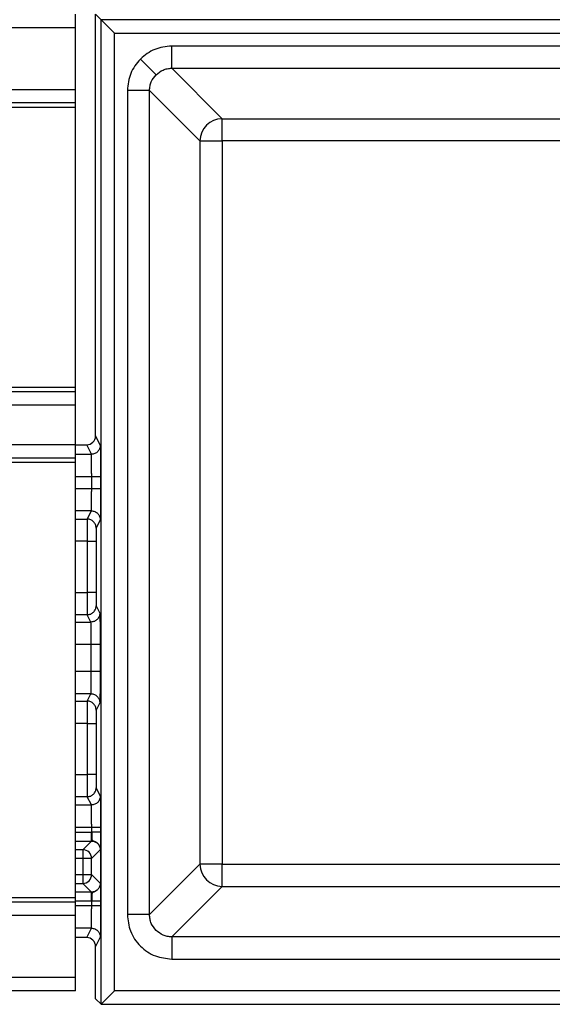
# Model space of a CAD drawing. Header units: millimetres. Extents: x 5660.967 to 5661.687, y 5268.583 to 5269.483.
# Tile 5 of 10: x 5661.662 to 5661.674, y 5268.584 to 5268.606. Entities that reach past the tile are written whole.
import ezdxf

# ---------------------------------------------------------------- set-up
doc = ezdxf.new("R2010")
doc.units = ezdxf.units.MM
doc.layers.add('SANINDUSA', color=3, linetype='Continuous')

msp = doc.modelspace()

# ---------------------------------------------------------------- linework, layer by layer
at = {"layer": 'SANINDUSA'}
for p, q in [((5661.663033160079, 5268.605554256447), (5661.663033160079, 5268.605854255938)), ((5661.663606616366, 5268.605730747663), (5661.663483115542, 5268.605854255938)), ((5661.663483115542, 5268.596354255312), (5661.663483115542, 5268.605854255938)), ((5661.663606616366, 5268.605730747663), (5661.663906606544, 5268.605430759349)), ((5661.68578592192, 5268.605730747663), (5661.663606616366, 5268.605730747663)), ((5661.663606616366, 5268.583551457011), (5661.663606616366, 5268.605730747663)), ((5661.013033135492, 5268.605554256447), (5661.663033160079, 5268.605554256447)), ((5661.663033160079, 5268.604154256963), (5661.663033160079, 5268.605554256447)), ((5661.663906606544, 5268.583851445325), (5661.663906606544, 5268.605430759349)), ((5661.663906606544, 5268.605430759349), (5661.685485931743, 5268.605430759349)), ((5661.68376657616, 5268.605137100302), (5661.665199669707, 5268.605137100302)), ((5661.665199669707, 5268.604637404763), (5661.68376657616, 5268.604637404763)), ((5661.665199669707, 5268.604637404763), (5661.666335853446, 5268.603501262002)), ((5661.663033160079, 5268.604154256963), (5661.013033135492, 5268.604154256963)), ((5661.663033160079, 5268.60385425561), (5661.663033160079, 5268.604154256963)), ((5661.664200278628, 5268.604137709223), (5661.664200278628, 5268.585570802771)), ((5661.66470000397, 5268.585570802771), (5661.66470000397, 5268.604137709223)), ((5661.66470000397, 5268.604137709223), (5661.665836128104, 5268.603001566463)), ((5661.663033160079, 5268.60385425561), (5661.013033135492, 5268.60385425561)), ((5661.663033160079, 5268.60375425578), (5661.663033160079, 5268.60385425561)), ((5661.663033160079, 5268.60375425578), (5661.013033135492, 5268.60375425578)), ((5661.663033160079, 5268.597454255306), (5661.663033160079, 5268.60375425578)), ((5661.666335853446, 5268.603501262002), (5661.682630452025, 5268.603501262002)), ((5661.666335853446, 5268.603001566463), (5661.666335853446, 5268.603501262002)), ((5661.665836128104, 5268.603001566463), (5661.665836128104, 5268.586706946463)), ((5661.665836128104, 5268.603001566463), (5661.666335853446, 5268.603001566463)), ((5661.682630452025, 5268.603001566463), (5661.666335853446, 5268.603001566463)), ((5661.666335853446, 5268.603001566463), (5661.666335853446, 5268.586706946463)), ((5661.013033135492, 5268.597454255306), (5661.663033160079, 5268.597454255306)), ((5661.663033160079, 5268.597354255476), (5661.663033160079, 5268.597454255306)), ((5661.013033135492, 5268.597354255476), (5661.663033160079, 5268.597354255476)), ((5661.663033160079, 5268.597054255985), (5661.663033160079, 5268.597354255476)), ((5661.013033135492, 5268.597054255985), (5661.663033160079, 5268.597054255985)), ((5661.663033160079, 5268.596154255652), (5661.663033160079, 5268.597054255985)), ((5661.663483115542, 5268.596354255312), (5661.663589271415, 5268.596141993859)), ((5661.663033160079, 5268.596154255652), (5661.013033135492, 5268.596154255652)), ((5661.663033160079, 5268.595854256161), (5661.663033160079, 5268.596154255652)), ((5661.663033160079, 5268.596154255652), (5661.663283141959, 5268.596154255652)), ((5661.663389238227, 5268.595942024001), (5661.663283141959, 5268.596154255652)), ((5661.663033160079, 5268.595854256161), (5661.013033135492, 5268.595854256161)), ((5661.663033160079, 5268.595942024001), (5661.663389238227, 5268.595942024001)), ((5661.663033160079, 5268.595754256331), (5661.663033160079, 5268.595854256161)), ((5661.663033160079, 5268.595754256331), (5661.013033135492, 5268.595754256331)), ((5661.663033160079, 5268.585954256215), (5661.663033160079, 5268.595754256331)), ((5661.663033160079, 5268.595442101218), (5661.663395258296, 5268.595442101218)), ((5661.663395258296, 5268.59516641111), (5661.663395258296, 5268.595442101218)), ((5661.663595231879, 5268.595442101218), (5661.663595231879, 5268.59516641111)), ((5661.663395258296, 5268.59516641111), (5661.663033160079, 5268.59516641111)), ((5661.663389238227, 5268.594666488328), (5661.663033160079, 5268.594666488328)), ((5661.663296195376, 5268.594480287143), (5661.663389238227, 5268.594666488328)), ((5661.663033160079, 5268.594480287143), (5661.663296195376, 5268.594480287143)), ((5661.663589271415, 5268.59446651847), (5661.66349616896, 5268.594280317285)), ((5661.663293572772, 5268.593980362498), (5661.663033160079, 5268.593980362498)), ((5661.663293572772, 5268.593980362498), (5661.663293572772, 5268.592828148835)), ((5661.66349360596, 5268.593980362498), (5661.66349360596, 5268.592828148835)), ((5661.663033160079, 5268.592828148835), (5661.663293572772, 5268.592828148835)), ((5661.66349616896, 5268.592528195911), (5661.663578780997, 5268.592362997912)), ((5661.663296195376, 5268.592328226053), (5661.663033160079, 5268.592328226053)), ((5661.663378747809, 5268.592163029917), (5661.663296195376, 5268.592328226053)), ((5661.663033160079, 5268.592163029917), (5661.663378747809, 5268.592163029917)), ((5661.663033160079, 5268.591663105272), (5661.663384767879, 5268.591663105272)), ((5661.663384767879, 5268.591045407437), (5661.663384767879, 5268.591663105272)), ((5661.663584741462, 5268.591663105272), (5661.663584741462, 5268.591045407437)), ((5661.663384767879, 5268.591045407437), (5661.663033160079, 5268.591045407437)), ((5661.663378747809, 5268.590545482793), (5661.663033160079, 5268.590545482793)), ((5661.663296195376, 5268.590380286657), (5661.663378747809, 5268.590545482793)), ((5661.663033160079, 5268.590380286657), (5661.663296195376, 5268.590380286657)), ((5661.663578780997, 5268.590345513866), (5661.66349616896, 5268.590180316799)), ((5661.663293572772, 5268.589880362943), (5661.663033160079, 5268.589880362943)), ((5661.663293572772, 5268.589880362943), (5661.663293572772, 5268.588728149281)), ((5661.66349360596, 5268.589880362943), (5661.66349360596, 5268.588728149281)), ((5661.663033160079, 5268.588728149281), (5661.663293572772, 5268.588728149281)), ((5661.66349616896, 5268.588428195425), (5661.663589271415, 5268.58824199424)), ((5661.663296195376, 5268.588228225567), (5661.663033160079, 5268.588228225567)), ((5661.663389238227, 5268.588042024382), (5661.663296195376, 5268.588228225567)), ((5661.663033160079, 5268.588042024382), (5661.663389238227, 5268.588042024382)), ((5661.663033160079, 5268.587542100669), (5661.663395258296, 5268.587542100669)), ((5661.663033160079, 5268.587429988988), (5661.663390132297, 5268.587429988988)), ((5661.663395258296, 5268.587429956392), (5661.663395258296, 5268.587542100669)), ((5661.663595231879, 5268.587542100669), (5661.663595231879, 5268.587429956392)), ((5661.663033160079, 5268.58723001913), (5661.663390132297, 5268.58723001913)), ((5661.663390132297, 5268.58723001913), (5661.663193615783, 5268.587033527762)), ((5661.663193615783, 5268.587033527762), (5661.663033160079, 5268.587033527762)), ((5661.663193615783, 5268.587033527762), (5661.663193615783, 5268.586833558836)), ((5661.66359010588, 5268.587030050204), (5661.663393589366, 5268.586833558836)), ((5661.66359010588, 5268.587030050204), (5661.663590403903, 5268.587013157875)), ((5661.663593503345, 5268.586975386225), (5661.663593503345, 5268.58633312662)), ((5661.663193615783, 5268.586833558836), (5661.663033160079, 5268.586833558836)), ((5661.663393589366, 5268.586833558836), (5661.663193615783, 5268.586833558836)), ((5661.663193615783, 5268.586833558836), (5661.663193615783, 5268.58647495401)), ((5661.663393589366, 5268.58647495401), (5661.663393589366, 5268.586833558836)), ((5661.665836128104, 5268.586706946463), (5661.66470000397, 5268.585570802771)), ((5661.666335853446, 5268.586706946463), (5661.665836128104, 5268.586706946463)), ((5661.666335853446, 5268.586207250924), (5661.666335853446, 5268.586706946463)), ((5661.666335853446, 5268.586706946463), (5661.682630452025, 5268.586706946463)), ((5661.663033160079, 5268.58647495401), (5661.663193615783, 5268.58647495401)), ((5661.663193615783, 5268.58647495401), (5661.663393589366, 5268.58647495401)), ((5661.663193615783, 5268.58647495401), (5661.663193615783, 5268.586274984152)), ((5661.663393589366, 5268.58647495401), (5661.66359010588, 5268.586278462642)), ((5661.663033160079, 5268.586274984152), (5661.663193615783, 5268.586274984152)), ((5661.663390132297, 5268.586078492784), (5661.663033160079, 5268.586078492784)), ((5661.663193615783, 5268.586274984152), (5661.663390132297, 5268.586078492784)), ((5661.665199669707, 5268.585071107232), (5661.666335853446, 5268.586207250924)), ((5661.666335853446, 5268.586207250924), (5661.682630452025, 5268.586207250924)), ((5661.013033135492, 5268.585954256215), (5661.663033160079, 5268.585954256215)), ((5661.663033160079, 5268.585854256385), (5661.013033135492, 5268.585854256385)), ((5661.663033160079, 5268.585854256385), (5661.663033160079, 5268.585954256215)), ((5661.663390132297, 5268.585878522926), (5661.663033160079, 5268.585878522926)), ((5661.663033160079, 5268.585554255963), (5661.663033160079, 5268.585854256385)), ((5661.663395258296, 5268.585766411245), (5661.663395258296, 5268.585878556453)), ((5661.663595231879, 5268.585878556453), (5661.663595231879, 5268.585766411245)), ((5661.663395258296, 5268.585766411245), (5661.663033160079, 5268.585766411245)), ((5661.663033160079, 5268.585554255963), (5661.013033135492, 5268.585554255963)), ((5661.663033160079, 5268.584154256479), (5661.663033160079, 5268.585554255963)), ((5661.663389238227, 5268.585266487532), (5661.663033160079, 5268.585266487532)), ((5661.663283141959, 5268.585054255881), (5661.663389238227, 5268.585266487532)), ((5661.663283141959, 5268.585054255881), (5661.663033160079, 5268.585054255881)), ((5661.663589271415, 5268.585066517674), (5661.663483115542, 5268.584854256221)), ((5661.68376657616, 5268.585071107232), (5661.665199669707, 5268.585071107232)), ((5661.663483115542, 5268.583674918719), (5661.663483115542, 5268.584854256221)), ((5661.665199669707, 5268.584571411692), (5661.68376657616, 5268.584571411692)), ((5661.663033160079, 5268.584154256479), (5661.013033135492, 5268.584154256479)), ((5661.663033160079, 5268.583854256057), (5661.663033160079, 5268.584154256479)), ((5661.663033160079, 5268.583854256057), (5661.013033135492, 5268.583854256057)), ((5661.663606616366, 5268.583551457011), (5661.663483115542, 5268.583674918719)), ((5661.663906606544, 5268.583851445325), (5661.663606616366, 5268.583551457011)), ((5661.683786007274, 5268.583851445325), (5661.663906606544, 5268.583851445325)), ((5661.663606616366, 5268.583551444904), (5661.683792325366, 5268.583551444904))]:
    msp.add_line(p, q, dxfattribs=at)
for centre, radius, start, end in [((5661.66633653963, 5268.603000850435), 0.0005004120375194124, 90.07856611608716, 179.9180168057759), ((5661.663193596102, 5268.586833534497), 0.0001999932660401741, 0.00697271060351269, 89.99436151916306), ((5661.666336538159, 5268.586707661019), 0.0005004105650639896, 180.0818150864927, 269.9216019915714), ((5661.663193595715, 5268.586474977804), 0.0001999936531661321, 270.0057493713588, 359.9931832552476)]:
    msp.add_arc(centre, radius, start, end, dxfattribs=at)
for centre, major_axis, ratio, start_param, end_param in [((5661.663283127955, 5268.596354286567), (8.945429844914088e-05, -0.0001789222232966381), 0.9998096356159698, 5.819644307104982, 7.390288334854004), ((5661.663283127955, 5268.584854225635), (-8.945429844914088e-05, -0.0001789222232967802), 0.9998096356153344, 2.034489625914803, 3.605133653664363)]:
    msp.add_ellipse(centre, major_axis=major_axis, ratio=ratio, start_param=start_param, end_param=end_param, dxfattribs=at)
for points, knots in [([(5661.665199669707, 5268.605137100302), (5661.665067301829, 5268.605123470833), (5661.664802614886, 5268.605096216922), (5661.66459615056, 5268.604928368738), (5661.664492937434, 5268.604844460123)], [0, 0, 0, 0, 0.5000922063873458, 1, 1, 1, 1]), ([(5661.665199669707, 5268.604789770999), (5661.665199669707, 5268.604814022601), (5661.665199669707, 5268.604862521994), (5661.665199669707, 5268.60494880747), (5661.665199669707, 5268.605041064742), (5661.665199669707, 5268.605105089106), (5661.665199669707, 5268.605137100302)], [0, 0, 0, 0, 0.250006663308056, 0.4999740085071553, 0.7499947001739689, 1, 1, 1, 1]), ([(5661.664492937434, 5268.604844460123), (5661.664409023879, 5268.60474124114), (5661.664241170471, 5268.604534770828), (5661.664213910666, 5268.604270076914), (5661.664200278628, 5268.604137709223)], [0, 0, 0, 0, 0.4999216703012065, 0.9999999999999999, 0.9999999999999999, 0.9999999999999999, 0.9999999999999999]), ([(5661.66484603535, 5268.60449133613), (5661.664838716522, 5268.604498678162), (5661.664824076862, 5268.604513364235), (5661.664742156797, 5268.604595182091), (5661.66462733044, 5268.604710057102), (5661.664537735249, 5268.604799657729), (5661.664492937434, 5268.60484445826)], [0, 0, 0, 0, 0.249990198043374, 0.5000488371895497, 0.750023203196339, 1, 1, 1, 1]), ([(5661.665199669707, 5268.604637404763), (5661.665199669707, 5268.604640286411), (5661.665199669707, 5268.604646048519), (5661.665199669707, 5268.604677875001), (5661.665199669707, 5268.604724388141), (5661.665199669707, 5268.604767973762), (5661.665199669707, 5268.604789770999)], [0, 0, 0, 0, 0.2500939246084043, 0.5000845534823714, 0.7499915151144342, 0.9999999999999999, 0.9999999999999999, 0.9999999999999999, 0.9999999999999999]), ([(5661.66470000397, 5268.604137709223), (5661.664702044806, 5268.604171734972), (5661.664706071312, 5268.604238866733), (5661.664745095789, 5268.604365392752), (5661.664806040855, 5268.604441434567), (5661.66484603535, 5268.60449133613)], [0, 0, 0, 0, 0.2610719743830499, 0.5150870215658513, 1, 1, 1, 1]), ([(5661.66484603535, 5268.60449133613), (5661.664895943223, 5268.604531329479), (5661.664971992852, 5268.604592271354), (5661.665098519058, 5268.604631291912), (5661.665165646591, 5268.604635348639), (5661.665199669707, 5268.604637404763)], [0, 0, 0, 0, 0.4849338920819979, 0.7389423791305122, 1, 1, 1, 1]), ([(5661.664547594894, 5268.604137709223), (5661.664523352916, 5268.604137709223), (5661.664474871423, 5268.604137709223), (5661.664388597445, 5268.604137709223), (5661.664296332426, 5268.604137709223), (5661.664232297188, 5268.604137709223), (5661.664200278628, 5268.604137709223)], [0, 0, 0, 0, 0.2499531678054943, 0.499880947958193, 0.7499331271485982, 1, 1, 1, 1]), ([(5661.66470000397, 5268.604137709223), (5661.664697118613, 5268.604137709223), (5661.664691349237, 5268.604137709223), (5661.664659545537, 5268.604137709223), (5661.664613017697, 5268.604137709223), (5661.664569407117, 5268.604137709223), (5661.664547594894, 5268.604137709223)], [0, 0, 0, 0, 0.2500776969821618, 0.5000394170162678, 0.7499402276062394, 1, 1, 1, 1]), ([(5661.663589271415, 5268.596141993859), (5661.66358851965, 5268.596128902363), (5661.663587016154, 5268.596102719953), (5661.663575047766, 5268.596065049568), (5661.663556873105, 5268.596029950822), (5661.663539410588, 5268.596010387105), (5661.663530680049, 5268.596000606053)], [0, 0, 0, 0, 0.2500306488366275, 0.5000502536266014, 0.7500457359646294, 1, 1, 1, 1]), ([(5661.663589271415, 5268.596141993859), (5661.663590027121, 5268.596131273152), (5661.663591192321, 5268.596114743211), (5661.66359257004, 5268.596026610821), (5661.663593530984, 5268.595936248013), (5661.663594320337, 5268.595825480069), (5661.663595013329, 5268.595663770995), (5661.663595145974, 5268.595529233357), (5661.663595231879, 5268.595442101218)], [0, 0, 0, 0, 0.2397225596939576, 0.369621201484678, 0.5000288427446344, 0.6299249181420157, 0.7603240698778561, 1, 1, 1, 1]), ([(5661.663530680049, 5268.596000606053), (5661.663520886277, 5268.595991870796), (5661.663501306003, 5268.595974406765), (5661.663466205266, 5268.595956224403), (5661.663428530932, 5268.595944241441), (5661.663402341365, 5268.595942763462), (5661.663389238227, 5268.595942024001)], [0, 0, 0, 0, 0.250120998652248, 0.5000563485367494, 0.7498686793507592, 1, 1, 1, 1]), ([(5661.663393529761, 5268.595792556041), (5661.663393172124, 5268.595814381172), (5661.663392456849, 5268.595858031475), (5661.663391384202, 5268.595904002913), (5661.66339031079, 5268.595934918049), (5661.663389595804, 5268.595939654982), (5661.663389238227, 5268.595942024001)], [0, 0, 0, 0, 0.2500026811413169, 0.5000058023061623, 0.7499446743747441, 1, 1, 1, 1]), ([(5661.663395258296, 5268.595442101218), (5661.663395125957, 5268.595474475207), (5661.663394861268, 5268.59553922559), (5661.663394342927, 5268.595632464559), (5661.663393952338, 5268.595719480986), (5661.663393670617, 5268.595768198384), (5661.663393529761, 5268.595792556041)], [0, 0, 0, 0, 0.2499862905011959, 0.4999911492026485, 0.7500062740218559, 1, 1, 1, 1]), ([(5661.663395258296, 5268.595442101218), (5661.663408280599, 5268.595442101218), (5661.663434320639, 5268.595442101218), (5661.663471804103, 5268.595442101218), (5661.663506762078, 5268.595442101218), (5661.663526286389, 5268.595442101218), (5661.663536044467, 5268.595442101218)], [0, 0, 0, 0, 0.2500104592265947, 0.4999332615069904, 0.7500710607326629, 1, 1, 1, 1]), ([(5661.663536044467, 5268.595442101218), (5661.663544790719, 5268.595442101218), (5661.663562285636, 5268.595442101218), (5661.663580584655, 5268.595442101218), (5661.663592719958, 5268.595442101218), (5661.663594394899, 5268.595442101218), (5661.663595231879, 5268.595442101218)], [0, 0, 0, 0, 0.2499786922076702, 0.5000263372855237, 0.7501592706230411, 1, 1, 1, 1]), ([(5661.663393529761, 5268.594815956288), (5661.663393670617, 5268.59484031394), (5661.663393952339, 5268.594889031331), (5661.663394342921, 5268.594976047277), (5661.663394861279, 5268.595069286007), (5661.663395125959, 5268.595134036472), (5661.663395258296, 5268.59516641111)], [0, 0, 0, 0, 0.2499936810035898, 0.5000087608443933, 0.7500089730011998, 1, 1, 1, 1]), ([(5661.663536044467, 5268.59516641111), (5661.663526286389, 5268.59516641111), (5661.663506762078, 5268.59516641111), (5661.663471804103, 5268.59516641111), (5661.663434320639, 5268.59516641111), (5661.663408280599, 5268.59516641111), (5661.663395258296, 5268.59516641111)], [0, 0, 0, 0, 0.2499289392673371, 0.5000667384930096, 0.7499895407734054, 1, 1, 1, 1]), ([(5661.663595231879, 5268.59516641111), (5661.663594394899, 5268.59516641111), (5661.663592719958, 5268.59516641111), (5661.663580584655, 5268.59516641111), (5661.663562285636, 5268.59516641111), (5661.663544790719, 5268.59516641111), (5661.663536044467, 5268.59516641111)], [0, 0, 0, 0, 0.2498407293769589, 0.4999736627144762, 0.7500213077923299, 1, 1, 1, 1]), ([(5661.663595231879, 5268.59516641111), (5661.663595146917, 5268.595079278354), (5661.663595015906, 5268.59494492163), (5661.663594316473, 5268.59478318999), (5661.663593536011, 5268.594672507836), (5661.663592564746, 5268.594582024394), (5661.663591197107, 5268.594493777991), (5661.663590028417, 5268.594477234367), (5661.663589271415, 5268.59446651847)], [0, 0, 0, 0, 0.2396765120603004, 0.3695757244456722, 0.4999727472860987, 0.6299065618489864, 0.7602772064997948, 1, 1, 1, 1]), ([(5661.663389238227, 5268.594666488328), (5661.663389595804, 5268.594668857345), (5661.66339031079, 5268.594673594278), (5661.663391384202, 5268.594704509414), (5661.663392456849, 5268.594750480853), (5661.663393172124, 5268.594794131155), (5661.663393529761, 5268.594815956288)], [0, 0, 0, 0, 0.2500553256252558, 0.4999941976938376, 0.749997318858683, 1, 1, 1, 1]), ([(5661.663389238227, 5268.594666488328), (5661.663402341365, 5268.594665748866), (5661.663428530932, 5268.594664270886), (5661.663466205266, 5268.594652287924), (5661.663501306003, 5268.594634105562), (5661.663520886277, 5268.594616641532), (5661.663530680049, 5268.594607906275)], [0, 0, 0, 0, 0.2501313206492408, 0.4999436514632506, 0.749879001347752, 1, 1, 1, 1]), ([(5661.663530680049, 5268.594607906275), (5661.663539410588, 5268.594598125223), (5661.663556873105, 5268.594578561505), (5661.663575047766, 5268.594543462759), (5661.663587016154, 5268.594505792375), (5661.66358851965, 5268.594479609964), (5661.663589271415, 5268.59446651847)], [0, 0, 0, 0, 0.2499542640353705, 0.4999497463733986, 0.7499693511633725, 1, 1, 1, 1]), ([(5661.663294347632, 5268.59433081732), (5661.663294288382, 5268.594306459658), (5661.663294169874, 5268.594257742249), (5661.663293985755, 5268.594170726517), (5661.66329382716, 5268.594077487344), (5661.663293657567, 5268.594012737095), (5661.663293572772, 5268.593980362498)], [0, 0, 0, 0, 0.2499937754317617, 0.5000089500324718, 0.750008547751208, 1, 1, 1, 1]), ([(5661.663296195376, 5268.594480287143), (5661.663296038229, 5268.59447791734), (5661.663295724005, 5268.594473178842), (5661.663295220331, 5268.594442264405), (5661.663294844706, 5268.594396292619), (5661.663294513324, 5268.594352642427), (5661.663294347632, 5268.59433081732)], [0, 0, 0, 0, 0.2500559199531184, 0.4999948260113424, 0.7499972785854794, 1, 1, 1, 1]), ([(5661.663437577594, 5268.59442170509), (5661.663427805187, 5268.594430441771), (5661.663408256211, 5268.594447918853), (5661.663373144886, 5268.594466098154), (5661.663335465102, 5268.594478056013), (5661.663309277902, 5268.594479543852), (5661.663296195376, 5268.594480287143)], [0, 0, 0, 0, 0.249905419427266, 0.4999172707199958, 0.7501701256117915, 1, 1, 1, 1]), ([(5661.66349616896, 5268.594280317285), (5661.663495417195, 5268.594293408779), (5661.663493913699, 5268.59431959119), (5661.663481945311, 5268.594357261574), (5661.66346377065, 5268.59439236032), (5661.663446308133, 5268.594411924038), (5661.663437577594, 5268.59442170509)], [0, 0, 0, 0, 0.2500306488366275, 0.5000502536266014, 0.7500457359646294, 1, 1, 1, 1]), ([(5661.66349616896, 5268.594280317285), (5661.663495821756, 5268.594275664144), (5661.663495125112, 5268.594266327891), (5661.663494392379, 5268.594206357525), (5661.663494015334, 5268.594144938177), (5661.663493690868, 5268.594075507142), (5661.663493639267, 5268.594017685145), (5661.66349360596, 5268.593980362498)], [0, 0, 0, 0, 0.2490215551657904, 0.4996472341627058, 0.6284228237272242, 0.7601562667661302, 1, 1, 1, 1]), ([(5661.663293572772, 5268.593980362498), (5661.663306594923, 5268.593980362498), (5661.663332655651, 5268.593980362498), (5661.663370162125, 5268.593980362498), (5661.66340513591, 5268.593980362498), (5661.663424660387, 5268.593980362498), (5661.663434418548, 5268.593980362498)], [0, 0, 0, 0, 0.2498911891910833, 0.5000976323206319, 0.7501532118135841, 0.9999999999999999, 0.9999999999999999, 0.9999999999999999, 0.9999999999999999]), ([(5661.663434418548, 5268.593980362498), (5661.66344313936, 5268.593980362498), (5661.663460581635, 5268.593980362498), (5661.663478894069, 5268.593980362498), (5661.663491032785, 5268.593980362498), (5661.663492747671, 5268.593980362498), (5661.66349360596, 5268.593980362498)], [0, 0, 0, 0, 0.2500024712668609, 0.5000236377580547, 0.7497651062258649, 1, 1, 1, 1]), ([(5661.663293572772, 5268.592828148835), (5661.663293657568, 5268.592795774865), (5661.663293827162, 5268.592731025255), (5661.663293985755, 5268.592637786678), (5661.663294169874, 5268.592550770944), (5661.663294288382, 5268.592502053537), (5661.663294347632, 5268.592477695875)], [0, 0, 0, 0, 0.2499878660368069, 0.4999886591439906, 0.7500050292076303, 1, 1, 1, 1]), ([(5661.663434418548, 5268.592828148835), (5661.663424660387, 5268.592828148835), (5661.66340513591, 5268.592828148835), (5661.663370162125, 5268.592828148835), (5661.663332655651, 5268.592828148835), (5661.663306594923, 5268.592828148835), (5661.663293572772, 5268.592828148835)], [0, 0, 0, 0, 0.2498467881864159, 0.4999023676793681, 0.7501088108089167, 1, 1, 1, 1]), ([(5661.66349360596, 5268.592828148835), (5661.663492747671, 5268.592828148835), (5661.663491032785, 5268.592828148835), (5661.663478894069, 5268.592828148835), (5661.663460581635, 5268.592828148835), (5661.66344313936, 5268.592828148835), (5661.663434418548, 5268.592828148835)], [0, 0, 0, 0, 0.250234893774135, 0.4999763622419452, 0.7499975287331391, 1, 1, 1, 1]), ([(5661.66349360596, 5268.592828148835), (5661.663493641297, 5268.592789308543), (5661.663493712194, 5268.592711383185), (5661.663494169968, 5268.592628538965), (5661.6634947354, 5268.592577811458), (5661.663495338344, 5268.592539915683), (5661.663495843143, 5268.592532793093), (5661.66349616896, 5268.592528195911)], [0, 0, 0, 0, 0.2490327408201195, 0.499634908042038, 0.628442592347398, 0.7601831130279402, 1, 1, 1, 1]), ([(5661.663437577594, 5268.592386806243), (5661.663446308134, 5268.592396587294), (5661.663463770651, 5268.592416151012), (5661.663481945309, 5268.592451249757), (5661.663493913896, 5268.592488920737), (5661.663495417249, 5268.592515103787), (5661.66349616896, 5268.592528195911)], [0, 0, 0, 0, 0.2499513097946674, 0.4999438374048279, 0.7499604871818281, 1, 1, 1, 1]), ([(5661.663294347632, 5268.592477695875), (5661.663294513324, 5268.592455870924), (5661.663294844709, 5268.592412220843), (5661.663295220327, 5268.592366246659), (5661.663295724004, 5268.592335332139), (5661.663296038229, 5268.592330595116), (5661.663296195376, 5268.592328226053)], [0, 0, 0, 0, 0.2500022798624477, 0.500006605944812, 0.7499450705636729, 1, 1, 1, 1]), ([(5661.663296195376, 5268.592328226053), (5661.663309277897, 5268.592328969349), (5661.663335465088, 5268.5923304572), (5661.663373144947, 5268.592342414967), (5661.663408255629, 5268.592360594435), (5661.663427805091, 5268.592378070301), (5661.663437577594, 5268.592386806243)], [0, 0, 0, 0, 0.2498317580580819, 0.5000864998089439, 0.7501002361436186, 1, 1, 1, 1]), ([(5661.663578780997, 5268.592362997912), (5661.6635780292, 5268.592349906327), (5661.663576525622, 5268.59232372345), (5661.66356455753, 5268.592286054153), (5661.663546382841, 5268.592250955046), (5661.663528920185, 5268.592231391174), (5661.663520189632, 5268.592221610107)], [0, 0, 0, 0, 0.2500300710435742, 0.500054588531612, 0.7500494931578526, 1, 1, 1, 1]), ([(5661.663578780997, 5268.592362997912), (5661.663579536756, 5268.592352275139), (5661.663580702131, 5268.592335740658), (5661.663582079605, 5268.592247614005), (5661.663583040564, 5268.592157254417), (5661.663583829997, 5268.592046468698), (5661.663584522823, 5268.591884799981), (5661.663584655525, 5268.591750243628), (5661.663584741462, 5268.591663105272)], [0, 0, 0, 0, 0.2396751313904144, 0.3695782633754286, 0.4999895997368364, 0.6298893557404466, 0.7603172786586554, 1, 1, 1, 1]), ([(5661.663520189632, 5268.592221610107), (5661.663510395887, 5268.59221287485), (5661.663490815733, 5268.59219541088), (5661.663455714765, 5268.592177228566), (5661.663418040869, 5268.592165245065), (5661.663391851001, 5268.59216376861), (5661.663378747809, 5268.592163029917)], [0, 0, 0, 0, 0.2501230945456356, 0.5000588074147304, 0.7498717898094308, 1, 1, 1, 1]), ([(5661.663383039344, 5268.592013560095), (5661.663382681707, 5268.592035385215), (5661.663381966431, 5268.592079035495), (5661.663380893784, 5268.5921250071), (5661.663379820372, 5268.592155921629), (5661.663379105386, 5268.592160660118), (5661.663378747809, 5268.592163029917)], [0, 0, 0, 0, 0.2500025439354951, 0.5000055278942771, 0.7499442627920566, 1, 1, 1, 1]), ([(5661.663384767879, 5268.591663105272), (5661.663384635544, 5268.591695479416), (5661.663384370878, 5268.591760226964), (5661.663383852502, 5268.59185346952), (5661.663383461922, 5268.591940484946), (5661.663383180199, 5268.591989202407), (5661.663383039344, 5268.592013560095)], [0, 0, 0, 0, 0.2500021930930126, 0.4999986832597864, 0.7500100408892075, 0.9999999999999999, 0.9999999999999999, 0.9999999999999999, 0.9999999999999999]), ([(5661.663384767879, 5268.591663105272), (5661.663397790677, 5268.591663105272), (5661.663423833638, 5268.591663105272), (5661.663461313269, 5268.591663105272), (5661.663496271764, 5268.591663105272), (5661.663515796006, 5268.591663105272), (5661.66352555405, 5268.591663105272)], [0, 0, 0, 0, 0.2499826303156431, 0.4999147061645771, 0.7500617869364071, 1, 1, 1, 1]), ([(5661.66352555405, 5268.591663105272), (5661.663534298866, 5268.591663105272), (5661.66355178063, 5268.591663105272), (5661.663570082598, 5268.591663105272), (5661.66358224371, 5268.591663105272), (5661.663583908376, 5268.591663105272), (5661.663584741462, 5268.591663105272)], [0, 0, 0, 0, 0.2501954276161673, 0.5001657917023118, 0.7498565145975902, 1, 1, 1, 1]), ([(5661.663383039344, 5268.590694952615), (5661.663383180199, 5268.590719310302), (5661.663383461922, 5268.590768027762), (5661.663383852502, 5268.590855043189), (5661.663384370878, 5268.590948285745), (5661.663384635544, 5268.591013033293), (5661.663384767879, 5268.591045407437)], [0, 0, 0, 0, 0.2499899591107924, 0.5000013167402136, 0.7499978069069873, 0.9999999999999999, 0.9999999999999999, 0.9999999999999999, 0.9999999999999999]), ([(5661.66352555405, 5268.591045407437), (5661.663515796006, 5268.591045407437), (5661.663496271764, 5268.591045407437), (5661.663461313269, 5268.591045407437), (5661.663423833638, 5268.591045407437), (5661.663397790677, 5268.591045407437), (5661.663384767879, 5268.591045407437)], [0, 0, 0, 0, 0.2499382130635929, 0.5000852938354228, 0.7500173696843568, 1, 1, 1, 1]), ([(5661.663584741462, 5268.591045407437), (5661.663583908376, 5268.591045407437), (5661.66358224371, 5268.591045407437), (5661.663570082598, 5268.591045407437), (5661.66355178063, 5268.591045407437), (5661.663534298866, 5268.591045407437), (5661.66352555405, 5268.591045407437)], [0, 0, 0, 0, 0.2501434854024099, 0.4998342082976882, 0.7498045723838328, 1, 1, 1, 1]), ([(5661.663584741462, 5268.591045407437), (5661.663584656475, 5268.590958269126), (5661.663584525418, 5268.590823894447), (5661.663583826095, 5268.590662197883), (5661.663583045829, 5268.590551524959), (5661.663582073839, 5268.59046098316), (5661.663580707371, 5268.590372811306), (5661.663579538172, 5268.59035624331), (5661.663578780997, 5268.590345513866)], [0, 0, 0, 0, 0.23968179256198, 0.3696096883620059, 0.5000095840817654, 0.6299039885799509, 0.7603256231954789, 1, 1, 1, 1]), ([(5661.663378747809, 5268.590545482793), (5661.663379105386, 5268.590547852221), (5661.663379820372, 5268.590552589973), (5661.663380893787, 5268.590583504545), (5661.663381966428, 5268.590629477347), (5661.663382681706, 5268.590673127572), (5661.663383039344, 5268.590694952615)], [0, 0, 0, 0, 0.2500552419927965, 0.4999937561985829, 0.7499976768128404, 1, 1, 1, 1]), ([(5661.663378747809, 5268.590545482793), (5661.663391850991, 5268.590544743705), (5661.663418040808, 5268.590543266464), (5661.663455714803, 5268.590531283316), (5661.663490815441, 5268.590513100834), (5661.663510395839, 5268.590495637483), (5661.663520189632, 5268.590486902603)], [0, 0, 0, 0, 0.2501295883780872, 0.4999433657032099, 0.749879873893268, 1, 1, 1, 1]), ([(5661.663296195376, 5268.590380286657), (5661.663296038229, 5268.590377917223), (5661.663295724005, 5268.590373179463), (5661.663295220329, 5268.590342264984), (5661.663294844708, 5268.590296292), (5661.663294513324, 5268.590252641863), (5661.663294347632, 5268.590230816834)], [0, 0, 0, 0, 0.2500554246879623, 0.4999941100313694, 0.7499974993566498, 1, 1, 1, 1]), ([(5661.663437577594, 5268.590321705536), (5661.66342780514, 5268.590330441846), (5661.66340825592, 5268.590347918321), (5661.663373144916, 5268.590366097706), (5661.663335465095, 5268.590378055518), (5661.663309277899, 5268.590379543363), (5661.663296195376, 5268.590380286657)], [0, 0, 0, 0, 0.2499025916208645, 0.4999153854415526, 0.7501691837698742, 1, 1, 1, 1]), ([(5661.66349616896, 5268.590180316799), (5661.663495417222, 5268.590193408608), (5661.663493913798, 5268.590219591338), (5661.66348194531, 5268.59025726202), (5661.66346377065, 5268.590292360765), (5661.663446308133, 5268.590311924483), (5661.663437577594, 5268.590321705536)], [0, 0, 0, 0, 0.2500350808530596, 0.5000532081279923, 0.7500472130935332, 1, 1, 1, 1]), ([(5661.663520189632, 5268.590486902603), (5661.66352892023, 5268.590477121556), (5661.663546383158, 5268.590457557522), (5661.663564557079, 5268.59042245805), (5661.663576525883, 5268.590384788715), (5661.663578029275, 5268.590358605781), (5661.663578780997, 5268.590345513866)], [0, 0, 0, 0, 0.249949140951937, 0.4999479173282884, 0.7499653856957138, 1, 1, 1, 1]), ([(5661.663294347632, 5268.590230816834), (5661.663294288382, 5268.590206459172), (5661.663294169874, 5268.590157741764), (5661.663293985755, 5268.590070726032), (5661.66329382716, 5268.589977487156), (5661.663293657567, 5268.589912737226), (5661.663293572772, 5268.589880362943)], [0, 0, 0, 0, 0.2499943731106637, 0.5000101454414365, 0.7500103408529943, 1, 1, 1, 1]), ([(5661.66349616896, 5268.590180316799), (5661.663495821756, 5268.590175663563), (5661.663495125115, 5268.590166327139), (5661.663494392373, 5268.590106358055), (5661.663494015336, 5268.590044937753), (5661.663493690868, 5268.58997550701), (5661.663493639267, 5268.589917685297), (5661.66349360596, 5268.589880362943)], [0, 0, 0, 0, 0.2490219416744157, 0.499646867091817, 0.6284242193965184, 0.760157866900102, 0.9999999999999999, 0.9999999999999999, 0.9999999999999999, 0.9999999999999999]), ([(5661.663293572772, 5268.589880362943), (5661.663306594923, 5268.589880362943), (5661.663332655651, 5268.589880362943), (5661.663370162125, 5268.589880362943), (5661.66340513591, 5268.589880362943), (5661.663424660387, 5268.589880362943), (5661.663434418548, 5268.589880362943)], [0, 0, 0, 0, 0.2498911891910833, 0.5000976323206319, 0.7501532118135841, 0.9999999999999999, 0.9999999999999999, 0.9999999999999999, 0.9999999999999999]), ([(5661.663434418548, 5268.589880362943), (5661.66344313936, 5268.589880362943), (5661.663460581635, 5268.589880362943), (5661.663478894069, 5268.589880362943), (5661.663491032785, 5268.589880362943), (5661.663492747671, 5268.589880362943), (5661.66349360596, 5268.589880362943)], [0, 0, 0, 0, 0.2500024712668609, 0.5000236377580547, 0.7497651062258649, 1, 1, 1, 1]), ([(5661.663293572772, 5268.588728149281), (5661.663293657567, 5268.588695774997), (5661.66329382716, 5268.588631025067), (5661.663293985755, 5268.588537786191), (5661.663294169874, 5268.588450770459), (5661.663294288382, 5268.588402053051), (5661.663294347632, 5268.58837769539)], [0, 0, 0, 0, 0.2499896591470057, 0.4999898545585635, 0.7500056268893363, 1, 1, 1, 1]), ([(5661.663434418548, 5268.588728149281), (5661.663424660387, 5268.588728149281), (5661.66340513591, 5268.588728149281), (5661.663370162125, 5268.588728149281), (5661.663332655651, 5268.588728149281), (5661.663306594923, 5268.588728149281), (5661.663293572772, 5268.588728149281)], [0, 0, 0, 0, 0.2498467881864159, 0.4999023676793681, 0.7501088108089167, 1, 1, 1, 1]), ([(5661.66349360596, 5268.588728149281), (5661.663492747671, 5268.588728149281), (5661.663491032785, 5268.588728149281), (5661.663478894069, 5268.588728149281), (5661.663460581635, 5268.588728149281), (5661.66344313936, 5268.588728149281), (5661.663434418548, 5268.588728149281)], [0, 0, 0, 0, 0.250234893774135, 0.4999763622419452, 0.7499975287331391, 1, 1, 1, 1]), ([(5661.66349360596, 5268.588728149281), (5661.663493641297, 5268.588689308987), (5661.663493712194, 5268.588611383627), (5661.663494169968, 5268.588528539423), (5661.6634947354, 5268.58847781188), (5661.663495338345, 5268.588439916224), (5661.663495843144, 5268.588432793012), (5661.66349616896, 5268.588428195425)], [0, 0, 0, 0, 0.2490326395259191, 0.4996347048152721, 0.6284423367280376, 0.7601828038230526, 1, 1, 1, 1]), ([(5661.663294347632, 5268.58837769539), (5661.663294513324, 5268.58835587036), (5661.663294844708, 5268.588312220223), (5661.663295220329, 5268.588266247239), (5661.663295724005, 5268.58823533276), (5661.663296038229, 5268.588230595), (5661.663296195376, 5268.588228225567)], [0, 0, 0, 0, 0.2500025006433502, 0.5000058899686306, 0.7499445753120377, 1, 1, 1, 1]), ([(5661.663437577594, 5268.588286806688), (5661.6634463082, 5268.588296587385), (5661.663463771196, 5268.588316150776), (5661.663481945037, 5268.58835125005), (5661.663493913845, 5268.588388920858), (5661.663495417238, 5268.588415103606), (5661.66349616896, 5268.588428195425)], [0, 0, 0, 0, 0.2499480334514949, 0.4999471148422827, 0.7499650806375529, 1, 1, 1, 1]), ([(5661.663296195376, 5268.588228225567), (5661.663309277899, 5268.58822896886), (5661.663335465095, 5268.588230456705), (5661.663373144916, 5268.588242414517), (5661.66340825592, 5268.588260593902), (5661.66342780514, 5268.588278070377), (5661.663437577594, 5268.588286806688)], [0, 0, 0, 0, 0.2498308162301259, 0.5000846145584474, 0.7500974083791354, 1, 1, 1, 1]), ([(5661.663530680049, 5268.588100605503), (5661.66352088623, 5268.588091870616), (5661.663501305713, 5268.588074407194), (5661.663466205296, 5268.588056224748), (5661.663428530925, 5268.588044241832), (5661.663402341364, 5268.588042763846), (5661.663389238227, 5268.588042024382)], [0, 0, 0, 0, 0.2501181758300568, 0.5000544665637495, 0.7498677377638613, 0.9999999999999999, 0.9999999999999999, 0.9999999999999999, 0.9999999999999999]), ([(5661.663589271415, 5268.58824199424), (5661.663588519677, 5268.58822890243), (5661.663587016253, 5268.5882027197), (5661.663575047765, 5268.588165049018), (5661.663556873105, 5268.588129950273), (5661.663539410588, 5268.588110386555), (5661.663530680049, 5268.588100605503)], [0, 0, 0, 0, 0.2500350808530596, 0.5000532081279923, 0.7500472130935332, 1, 1, 1, 1]), ([(5661.663589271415, 5268.58824199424), (5661.663590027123, 5268.588231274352), (5661.66359119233, 5268.58821474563), (5661.663592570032, 5268.588126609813), (5661.663593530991, 5268.588036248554), (5661.663594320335, 5268.587925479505), (5661.66359501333, 5268.587763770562), (5661.663595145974, 5268.587629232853), (5661.663595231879, 5268.587542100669)], [0, 0, 0, 0, 0.2397222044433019, 0.3696215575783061, 0.5000285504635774, 0.629925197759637, 0.7603242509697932, 1, 1, 1, 1]), ([(5661.663393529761, 5268.587892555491), (5661.663393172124, 5268.587914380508), (5661.663392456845, 5268.587958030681), (5661.663391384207, 5268.588004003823), (5661.663390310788, 5268.588034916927), (5661.663389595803, 5268.588039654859), (5661.663389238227, 5268.588042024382)], [0, 0, 0, 0, 0.2500025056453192, 0.5000066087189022, 0.7499445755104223, 1, 1, 1, 1]), ([(5661.663395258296, 5268.587542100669), (5661.663395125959, 5268.587574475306), (5661.663394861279, 5268.587639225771), (5661.663394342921, 5268.587732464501), (5661.663393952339, 5268.587819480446), (5661.663393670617, 5268.587868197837), (5661.663393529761, 5268.587892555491)], [0, 0, 0, 0, 0.2499910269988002, 0.4999912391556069, 0.7500063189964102, 1, 1, 1, 1]), ([(5661.663390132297, 5268.587289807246), (5661.663390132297, 5268.587299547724), (5661.663390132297, 5268.587319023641), (5661.663390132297, 5268.587353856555), (5661.663390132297, 5268.587391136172), (5661.663390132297, 5268.587417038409), (5661.663390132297, 5268.587429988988)], [0, 0, 0, 0, 0.2500479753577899, 0.4999665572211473, 0.7499936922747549, 1, 1, 1, 1]), ([(5661.663395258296, 5268.587542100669), (5661.663408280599, 5268.587542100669), (5661.663434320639, 5268.587542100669), (5661.663471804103, 5268.587542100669), (5661.663506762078, 5268.587542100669), (5661.663526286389, 5268.587542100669), (5661.663536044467, 5268.587542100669)], [0, 0, 0, 0, 0.2500104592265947, 0.4999332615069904, 0.7500710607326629, 1, 1, 1, 1]), ([(5661.663395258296, 5268.587429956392), (5661.663395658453, 5268.587405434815), (5661.663396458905, 5268.587356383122), (5661.663397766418, 5268.587311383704), (5661.66339907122, 5268.587291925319), (5661.663399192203, 5268.587290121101)], [0, 0, 0, 0, 0.4756057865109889, 0.951377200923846, 1, 1, 1, 1]), ([(5661.663536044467, 5268.587429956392), (5661.663526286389, 5268.587429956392), (5661.663506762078, 5268.587429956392), (5661.663471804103, 5268.587429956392), (5661.663434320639, 5268.587429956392), (5661.663408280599, 5268.587429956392), (5661.663395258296, 5268.587429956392)], [0, 0, 0, 0, 0.2499289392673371, 0.5000667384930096, 0.7499895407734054, 1, 1, 1, 1]), ([(5661.663536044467, 5268.587542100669), (5661.663544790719, 5268.587542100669), (5661.663562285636, 5268.587542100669), (5661.663580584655, 5268.587542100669), (5661.663592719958, 5268.587542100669), (5661.663594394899, 5268.587542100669), (5661.663595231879, 5268.587542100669)], [0, 0, 0, 0, 0.2499786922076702, 0.5000263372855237, 0.7501592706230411, 1, 1, 1, 1]), ([(5661.663595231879, 5268.587429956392), (5661.663594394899, 5268.587429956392), (5661.663592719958, 5268.587429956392), (5661.663580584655, 5268.587429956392), (5661.663562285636, 5268.587429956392), (5661.663544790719, 5268.587429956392), (5661.663536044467, 5268.587429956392)], [0, 0, 0, 0, 0.2498407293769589, 0.4999736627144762, 0.7500213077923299, 1, 1, 1, 1]), ([(5661.663595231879, 5268.587429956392), (5661.663595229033, 5268.58739843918), (5661.663595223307, 5268.587335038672), (5661.663594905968, 5268.587245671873), (5661.663594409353, 5268.587165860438), (5661.663593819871, 5268.587102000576), (5661.663593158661, 5268.587055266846), (5661.663592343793, 5268.587038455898), (5661.663592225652, 5268.58703246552), (5661.663592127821, 5268.587031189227), (5661.663592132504, 5268.587030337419), (5661.663592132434, 5268.5870299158), (5661.66359213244, 5268.587029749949), (5661.663592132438, 5268.587029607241), (5661.663592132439, 5268.587029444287), (5661.663592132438, 5268.587029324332), (5661.663592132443, 5268.58702907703), (5661.663592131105, 5268.587025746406), (5661.663592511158, 5268.587024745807), (5661.663592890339, 5268.587009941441), (5661.663593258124, 5268.586989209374), (5661.663593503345, 5268.586975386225)], [0, 0, 0, 0, 0.1253191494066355, 0.2520939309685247, 0.3767046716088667, 0.5044203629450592, 0.6275406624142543, 0.7559100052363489, 0.7673540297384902, 0.7740381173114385, 0.7757651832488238, 0.7760216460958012, 0.7762348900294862, 0.7764458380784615, 0.7766522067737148, 0.7768971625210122, 0.777139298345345, 0.7778656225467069, 0.8114353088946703, 0.8742740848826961, 1, 1, 1, 1]), ([(5661.663390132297, 5268.58723001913), (5661.663390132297, 5268.587230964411), (5661.663390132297, 5268.587232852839), (5661.663390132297, 5268.587245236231), (5661.663390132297, 5268.587263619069), (5661.663390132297, 5268.587281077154), (5661.663390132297, 5268.587289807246)], [0, 0, 0, 0, 0.2502670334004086, 0.4999689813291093, 0.7499544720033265, 1, 1, 1, 1]), ([(5661.663390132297, 5268.58723001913), (5661.663403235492, 5268.587229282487), (5661.663429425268, 5268.587227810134), (5661.663467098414, 5268.587215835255), (5661.663502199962, 5268.587197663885), (5661.663521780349, 5268.587180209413), (5661.663531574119, 5268.587171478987)], [0, 0, 0, 0, 0.2501358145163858, 0.4999544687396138, 0.7498858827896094, 0.9999999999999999, 0.9999999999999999, 0.9999999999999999, 0.9999999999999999]), ([(5661.663399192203, 5268.587290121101), (5661.663400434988, 5268.587275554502), (5661.663402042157, 5268.587256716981), (5661.663412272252, 5268.587242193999), (5661.663422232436, 5268.58723571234), (5661.663436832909, 5268.587230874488), (5661.663459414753, 5268.587220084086), (5661.663497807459, 5268.587214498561), (5661.663530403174, 5268.587178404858), (5661.663558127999, 5268.587143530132), (5661.663575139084, 5268.587110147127), (5661.663591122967, 5268.587068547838), (5661.663590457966, 5268.587036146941), (5661.663589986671, 5268.587013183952)], [0, 0, 0, 0, 0.159601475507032, 0.2063965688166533, 0.2596755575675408, 0.2935327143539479, 0.349245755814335, 0.446754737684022, 0.5693971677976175, 0.6817239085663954, 0.7705143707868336, 0.8373601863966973, 1, 1, 1, 1]), ([(5661.663531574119, 5268.587171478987), (5661.663540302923, 5268.5871616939), (5661.663557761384, 5268.587142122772), (5661.66357595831, 5268.587107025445), (5661.663587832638, 5268.587069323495), (5661.663589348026, 5268.587043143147), (5661.66359010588, 5268.587030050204)], [0, 0, 0, 0, 0.2500093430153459, 0.5000430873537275, 0.7499686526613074, 1, 1, 1, 1]), ([(5661.663590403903, 5268.587013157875), (5661.663590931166, 5268.587007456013), (5661.663591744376, 5268.586998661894), (5661.663593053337, 5268.586982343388), (5661.663593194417, 5268.586974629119), (5661.663593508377, 5268.586973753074), (5661.663593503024, 5268.586974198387), (5661.663593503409, 5268.586974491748), (5661.663593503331, 5268.586974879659), (5661.66359350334, 5268.586975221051), (5661.663593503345, 5268.586975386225)], [0, 0, 0, 0, 0.5515839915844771, 0.8507212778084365, 0.9580784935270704, 0.9858559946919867, 0.9904973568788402, 0.994079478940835, 0.9971355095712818, 1, 1, 1, 1]), ([(5661.663593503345, 5268.58633312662), (5661.663593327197, 5268.586318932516), (5661.663593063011, 5268.586297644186), (5661.663592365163, 5268.586286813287), (5661.663592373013, 5268.586282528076), (5661.663592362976, 5268.586281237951), (5661.663592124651, 5268.586279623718), (5661.66359213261, 5268.586279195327), (5661.663592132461, 5268.586279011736), (5661.663592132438, 5268.586278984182)], [0, 0, 0, 0, 0.555835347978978, 0.833642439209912, 0.8500180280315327, 0.972231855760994, 0.9901325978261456, 0.99851905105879, 1, 1, 1, 1]), ([(5661.663531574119, 5268.586137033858), (5661.663521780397, 5268.586128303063), (5661.663502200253, 5268.58611084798), (5661.663467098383, 5268.586092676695), (5661.663429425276, 5268.58608070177), (5661.663403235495, 5268.586079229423), (5661.663390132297, 5268.586078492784)], [0, 0, 0, 0, 0.2501169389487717, 0.5000474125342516, 0.7498651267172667, 1, 1, 1, 1]), ([(5661.663390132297, 5268.586018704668), (5661.663390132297, 5268.586027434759), (5661.663390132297, 5268.586044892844), (5661.663390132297, 5268.586063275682), (5661.663390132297, 5268.586075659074), (5661.663390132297, 5268.586077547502), (5661.663390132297, 5268.586078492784)], [0, 0, 0, 0, 0.2500455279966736, 0.5000310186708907, 0.7497329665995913, 1, 1, 1, 1]), ([(5661.663390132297, 5268.586018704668), (5661.663390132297, 5268.586027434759), (5661.663390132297, 5268.586044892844), (5661.663390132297, 5268.586063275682), (5661.663390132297, 5268.586075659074), (5661.663390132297, 5268.586077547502), (5661.663390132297, 5268.586078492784)], [0, 0, 0, 0, 0.2500455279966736, 0.5000310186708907, 0.7497329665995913, 1, 1, 1, 1]), ([(5661.663533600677, 5268.586136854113), (5661.663529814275, 5268.58613314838), (5661.663512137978, 5268.58611584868), (5661.663481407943, 5268.586095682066), (5661.66344746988, 5268.586082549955), (5661.663430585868, 5268.586075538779), (5661.663416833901, 5268.586068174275), (5661.663406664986, 5268.586057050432), (5661.663401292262, 5268.586039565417), (5661.663399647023, 5268.58602537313), (5661.663398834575, 5268.586018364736)], [0, 0, 0, 0, 0.06636527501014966, 0.3098171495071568, 0.4571704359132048, 0.5208321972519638, 0.5873388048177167, 0.7401886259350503, 0.8717006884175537, 1, 1, 1, 1]), ([(5661.66359010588, 5268.586278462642), (5661.663589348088, 5268.586265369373), (5661.663587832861, 5268.586239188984), (5661.663575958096, 5268.586201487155), (5661.663557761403, 5268.586166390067), (5661.66354030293, 5268.586146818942), (5661.663531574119, 5268.586137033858)], [0, 0, 0, 0, 0.2500372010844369, 0.4999570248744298, 0.7499907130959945, 1, 1, 1, 1]), ([(5661.663592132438, 5268.586278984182), (5661.663592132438, 5268.586278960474), (5661.663592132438, 5268.586278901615), (5661.663592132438, 5268.586278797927), (5661.663592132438, 5268.586278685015), (5661.663592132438, 5268.586278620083), (5661.663592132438, 5268.58627855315), (5661.663592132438, 5268.586278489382), (5661.663592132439, 5268.586278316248), (5661.663592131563, 5268.586249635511), (5661.663593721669, 5268.586236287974), (5661.663594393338, 5268.58614227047), (5661.663594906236, 5268.586063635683), (5661.663595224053, 5268.585973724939), (5661.663595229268, 5268.585910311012), (5661.663595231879, 5268.585878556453)], [0, 0, 0, 0, 0.0003312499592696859, 0.0008223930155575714, 0.0009979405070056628, 0.00107265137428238, 0.001147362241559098, 0.001330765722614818, 0.001518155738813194, 0.002123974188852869, 0.3519635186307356, 0.5136838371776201, 0.6760986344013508, 0.837806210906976, 1, 1, 1, 1]), ([(5661.663390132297, 5268.585878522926), (5661.663390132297, 5268.585891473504), (5661.663390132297, 5268.585917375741), (5661.663390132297, 5268.585954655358), (5661.663390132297, 5268.585989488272), (5661.663390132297, 5268.586008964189), (5661.663390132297, 5268.586018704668)], [0, 0, 0, 0, 0.2500063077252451, 0.5000334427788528, 0.7499520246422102, 1, 1, 1, 1]), ([(5661.663398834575, 5268.586018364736), (5661.66339860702, 5268.586015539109), (5661.663397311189, 5268.585999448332), (5661.663396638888, 5268.585969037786), (5661.6633958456, 5268.585924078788), (5661.66339546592, 5268.585894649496), (5661.663395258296, 5268.585878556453)], [0, 0, 0, 0, 0.07546511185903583, 0.4297427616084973, 0.6881619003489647, 1, 1, 1, 1]), ([(5661.663395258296, 5268.585878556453), (5661.663408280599, 5268.585878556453), (5661.663434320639, 5268.585878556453), (5661.663471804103, 5268.585878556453), (5661.663506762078, 5268.585878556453), (5661.663526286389, 5268.585878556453), (5661.663536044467, 5268.585878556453)], [0, 0, 0, 0, 0.2500104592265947, 0.4999332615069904, 0.7500710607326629, 1, 1, 1, 1]), ([(5661.663536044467, 5268.585878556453), (5661.663544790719, 5268.585878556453), (5661.663562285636, 5268.585878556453), (5661.663580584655, 5268.585878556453), (5661.663592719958, 5268.585878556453), (5661.663594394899, 5268.585878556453), (5661.663595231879, 5268.585878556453)], [0, 0, 0, 0, 0.2499786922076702, 0.5000263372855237, 0.7501592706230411, 1, 1, 1, 1]), ([(5661.663393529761, 5268.585415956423), (5661.663393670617, 5268.58544031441), (5661.663393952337, 5268.585489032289), (5661.663394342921, 5268.585576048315), (5661.663394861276, 5268.585669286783), (5661.663395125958, 5268.585734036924), (5661.663395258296, 5268.585766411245)], [0, 0, 0, 0, 0.2499956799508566, 0.5000108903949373, 0.7500112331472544, 1, 1, 1, 1]), ([(5661.663536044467, 5268.585766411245), (5661.663526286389, 5268.585766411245), (5661.663506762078, 5268.585766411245), (5661.663471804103, 5268.585766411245), (5661.663434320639, 5268.585766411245), (5661.663408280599, 5268.585766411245), (5661.663395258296, 5268.585766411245)], [0, 0, 0, 0, 0.2499289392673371, 0.5000667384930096, 0.7499895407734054, 1, 1, 1, 1]), ([(5661.663595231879, 5268.585766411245), (5661.663594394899, 5268.585766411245), (5661.663592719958, 5268.585766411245), (5661.663580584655, 5268.585766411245), (5661.663562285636, 5268.585766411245), (5661.663544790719, 5268.585766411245), (5661.663536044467, 5268.585766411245)], [0, 0, 0, 0, 0.2498407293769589, 0.4999736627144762, 0.7500213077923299, 1, 1, 1, 1]), ([(5661.663595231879, 5268.585766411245), (5661.663595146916, 5268.585679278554), (5661.663595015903, 5268.58554492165), (5661.663594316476, 5268.585383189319), (5661.66359353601, 5268.585272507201), (5661.663592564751, 5268.585182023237), (5661.663591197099, 5268.585093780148), (5661.663590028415, 5268.58507723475), (5661.663589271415, 5268.585066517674)], [0, 0, 0, 0, 0.2396764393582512, 0.3695763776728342, 0.4999733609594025, 0.6299071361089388, 0.7602769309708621, 1, 1, 1, 1]), ([(5661.663389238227, 5268.585266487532), (5661.663389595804, 5268.585268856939), (5661.66339031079, 5268.58527359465), (5661.663391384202, 5268.585304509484), (5661.663392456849, 5268.585350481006), (5661.663393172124, 5268.585394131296), (5661.663393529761, 5268.585415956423)], [0, 0, 0, 0, 0.2500555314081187, 0.4999943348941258, 0.7499973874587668, 1, 1, 1, 1]), ([(5661.664200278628, 5268.585570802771), (5661.664213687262, 5268.585445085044), (5661.664234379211, 5268.58525107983), (5661.664358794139, 5268.585018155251), (5661.664487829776, 5268.584859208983), (5661.664646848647, 5268.584729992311), (5661.664879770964, 5268.584605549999), (5661.665073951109, 5268.584584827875), (5661.665199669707, 5268.584571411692)], [0, 0, 0, 0, 0.2395003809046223, 0.3695924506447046, 0.5000059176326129, 0.6300629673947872, 0.7604906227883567, 1, 1, 1, 1]), ([(5661.664547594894, 5268.585570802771), (5661.664523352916, 5268.585570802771), (5661.664474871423, 5268.585570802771), (5661.664388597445, 5268.585570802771), (5661.664296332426, 5268.585570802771), (5661.664232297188, 5268.585570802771), (5661.664200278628, 5268.585570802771)], [0, 0, 0, 0, 0.2499531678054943, 0.499880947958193, 0.7499331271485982, 1, 1, 1, 1]), ([(5661.66470000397, 5268.585570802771), (5661.664697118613, 5268.585570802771), (5661.664691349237, 5268.585570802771), (5661.664659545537, 5268.585570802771), (5661.664613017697, 5268.585570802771), (5661.664569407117, 5268.585570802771), (5661.664547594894, 5268.585570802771)], [0, 0, 0, 0, 0.2500776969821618, 0.5000394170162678, 0.7499402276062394, 1, 1, 1, 1]), ([(5661.66484603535, 5268.585217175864), (5661.664806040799, 5268.585267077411), (5661.664745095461, 5268.585343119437), (5661.664706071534, 5268.585469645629), (5661.664702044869, 5268.585536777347), (5661.66470000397, 5268.585570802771)], [0, 0, 0, 0, 0.4849130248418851, 0.7389303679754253, 0.9999999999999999, 0.9999999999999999, 0.9999999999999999, 0.9999999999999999]), ([(5661.663389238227, 5268.585266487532), (5661.663402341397, 5268.585265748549), (5661.663428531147, 5268.585264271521), (5661.663466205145, 5268.585252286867), (5661.663501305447, 5268.585234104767), (5661.663520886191, 5268.58521664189), (5661.663530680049, 5268.585207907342)], [0, 0, 0, 0, 0.2501323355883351, 0.4999479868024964, 0.7498849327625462, 1, 1, 1, 1]), ([(5661.663530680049, 5268.585207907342), (5661.663539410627, 5268.585198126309), (5661.663556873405, 5268.585178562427), (5661.663575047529, 5268.585143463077), (5661.663587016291, 5268.585105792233), (5661.66358851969, 5268.585079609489), (5661.663589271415, 5268.585066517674)], [0, 0, 0, 0, 0.2499514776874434, 0.4999494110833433, 0.7499662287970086, 1, 1, 1, 1]), ([(5661.665199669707, 5268.585071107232), (5661.665165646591, 5268.585073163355), (5661.665098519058, 5268.585077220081), (5661.664971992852, 5268.58511624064), (5661.664895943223, 5268.585177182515), (5661.66484603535, 5268.585217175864)], [0, 0, 0, 0, 0.2610576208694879, 0.5150661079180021, 1, 1, 1, 1]), ([(5661.665199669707, 5268.585071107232), (5661.665199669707, 5268.585068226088), (5661.665199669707, 5268.585062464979), (5661.665199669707, 5268.585030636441), (5661.665199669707, 5268.584984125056), (5661.665199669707, 5268.584940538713), (5661.665199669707, 5268.584918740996)], [0, 0, 0, 0, 0.2500933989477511, 0.5000845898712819, 0.7499901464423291, 1, 1, 1, 1]), ([(5661.665199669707, 5268.584918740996), (5661.665199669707, 5268.584894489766), (5661.665199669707, 5268.58484599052), (5661.665199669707, 5268.584759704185), (5661.665199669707, 5268.584667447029), (5661.665199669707, 5268.584603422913), (5661.665199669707, 5268.584571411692)], [0, 0, 0, 0, 0.2500047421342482, 0.49997637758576, 0.7499947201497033, 1, 1, 1, 1])]:
    msp.add_open_spline(points, degree=3, knots=knots, dxfattribs=at)

doc.saveas('drawing.dxf')
